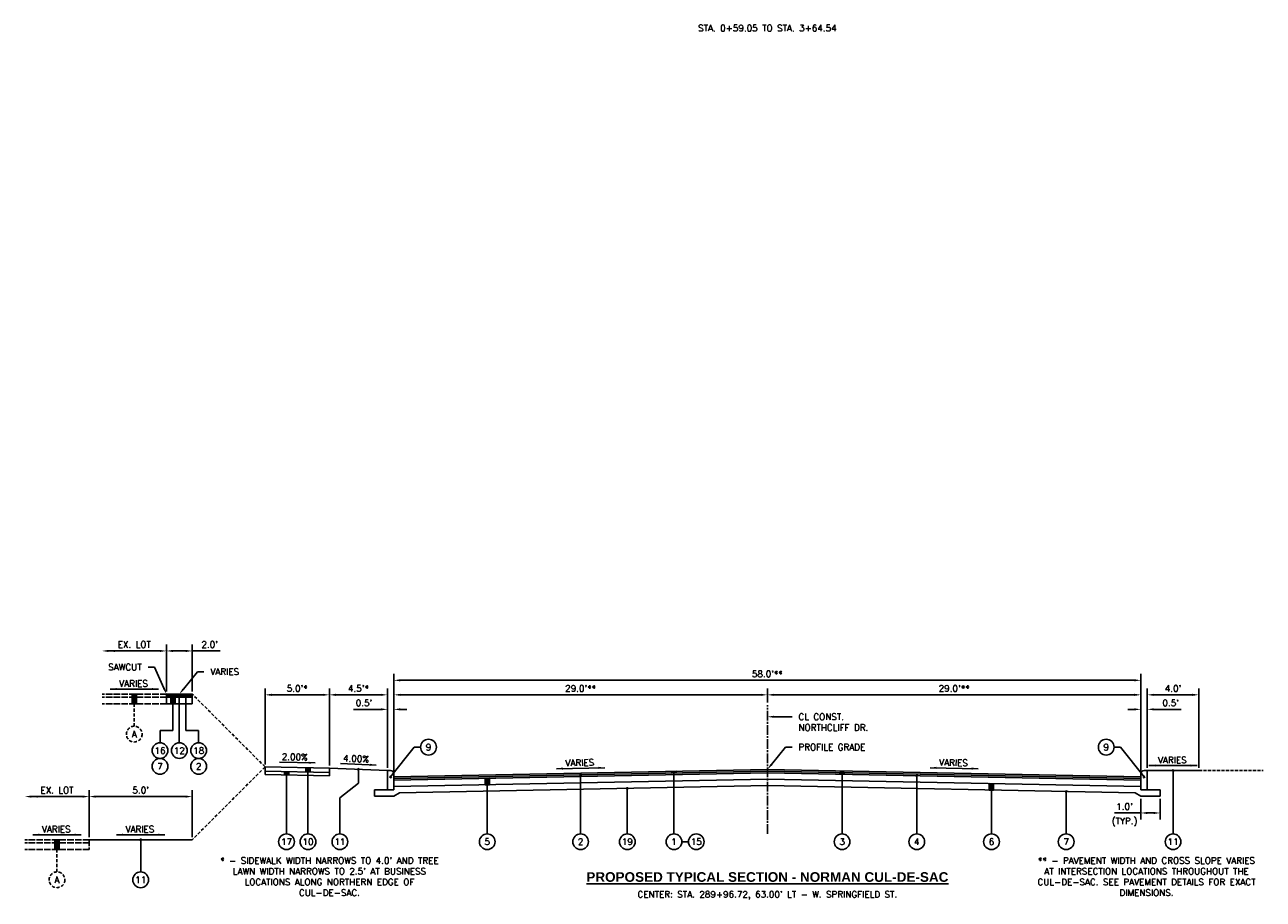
# Model space of a CAD drawing. Extents: x 1490311 to 1490501, y 656428 to 657058.
# Tile 11 of 15: x 1490312 to 1490408, y 656836 to 656904. Entities that reach past the tile are written whole.
import ezdxf
from ezdxf import colors
from ezdxf.entities.mleader import LeaderData, LeaderLine
from ezdxf.enums import TextEntityAlignment as Align
from ezdxf.math import Vec2, Vec3

# ---------------------------------------------------------------- set-up
doc = ezdxf.new("R2010")
doc.units = 0
doc.header["$MEASUREMENT"] = 0
doc.header["$PDMODE"] = 34
doc.header["$PDSIZE"] = 0.004
for name, pattern in [('B', [0.3, 0.25, -0.05]), ('C', [0.6, 0.5, -0.1]), ('E', [1, 0.75, -0.05, 0.15, -0.05]), ('HIDDEN', [0.375, 0.25, -0.125])]:
    doc.linetypes.add(name, pattern=pattern)
for name, color, linetype in [('CENTERLINE', 180, 'E'), ('E-GROUND', 82, 'B'), ('E-PAVEMENT', 27, 'C'), ('P-CURB', 6, 'Continuous'), ('P-GROUND', 3, 'Continuous'), ('P-LABEL', 7, 'Continuous'), ('P-PAVEMENT', 6, 'Continuous'), ('P-WALK', 4, 'Continuous')]:
    doc.layers.add(name, color=color, linetype=linetype)
doc.styles.add('SOLID', font='arialbd.ttf')
doc.styles.get("Standard").update_dxf_attribs({"font": 'simplex.shx'})
doc.dimstyles.new('COEC', dxfattribs={"dimscale": 13.9, "dimtxt": 0.18, "dimasz": 0.18, "dimexe": 0.18, "dimexo": 0.0625, "dimgap": 0.09, "dimtad": 1, "dimzin": 0, "dimdsep": 46, "dimtxsty": 'Standard', "dimcen": 0.09, "dimclrd": 256, "dimclre": 256, "dimclrt": 256, "dimaunit": 1, "dimadec": 4, "dimazin": 0, "dimtfac": 1, "dimtofl": 0, "dimtmove": 0, "dimatfit": 3, "dimfxl": 1, "dimtolj": 1, "dimtzin": 0, "dimlwd": -1, "dimlwe": -1, "dimarcsym": 0})

# ---------------------------------------------------------------- blocks, each defined once
blk = doc.blocks.new('*D446')
at = {"layer": 'Defpoints', "color": 0, "transparency": 16777216}
for p in [(1490340.783, 656851.955), (1490369.783, 656851.155), (1490340.783, 656845.825)]:
    blk.add_point(p, dxfattribs=at)
at = {"layer": 'P-LABEL', "transparency": 16777216}
for p, q in [((1490340.783, 656846.025), (1490340.783, 656852.455)), ((1490369.783, 656851.355), (1490369.783, 656852.455)), ((1490369.283, 656851.955), (1490341.283, 656851.955))]:
    blk.add_line(p, q, dxfattribs=at)
for points in [[(1490341.283, 656852.038), (1490341.283, 656851.871), (1490340.783, 656851.955)], [(1490369.283, 656852.038), (1490369.283, 656851.871), (1490369.783, 656851.955)]]:
    blk.add_solid(points, dxfattribs=at)
at = {"layer": 'P-LABEL', "transparency": 16777216, "insert": (1490355.283, 656852.452), "char_height": 0.5, "attachment_point": 5}
blk.add_mtext("\\A1;29.0'**", dxfattribs=at)
blk = doc.blocks.new('*D447')
at = {"layer": 'Defpoints', "color": 0, "transparency": 16777216}
for p in [(1490398.783, 656851.955), (1490369.783, 656851.155), (1490398.783, 656845.825)]:
    blk.add_point(p, dxfattribs=at)
at = {"layer": 'P-LABEL', "transparency": 16777216}
for p, q in [((1490369.783, 656851.355), (1490369.783, 656852.455)), ((1490398.783, 656846.025), (1490398.783, 656852.455)), ((1490370.283, 656851.955), (1490398.283, 656851.955))]:
    blk.add_line(p, q, dxfattribs=at)
for points in [[(1490370.283, 656852.038), (1490370.283, 656851.871), (1490369.783, 656851.955)], [(1490398.283, 656852.038), (1490398.283, 656851.871), (1490398.783, 656851.955)]]:
    blk.add_solid(points, dxfattribs=at)
at = {"layer": 'P-LABEL', "transparency": 16777216, "insert": (1490384.283, 656852.452), "char_height": 0.5, "attachment_point": 5}
blk.add_mtext("\\A1;29.0'**", dxfattribs=at)
blk = doc.blocks.new('*D448')
at = {"layer": 'Defpoints', "color": 0, "transparency": 16777216}
for p in [(1490398.783, 656853.082), (1490340.783, 656845.825), (1490398.783, 656845.825)]:
    blk.add_point(p, dxfattribs=at)
at = {"layer": 'P-LABEL', "transparency": 16777216}
for p, q in [((1490340.783, 656846.025), (1490340.783, 656853.582)), ((1490398.783, 656846.025), (1490398.783, 656853.582)), ((1490341.283, 656853.082), (1490398.283, 656853.082))]:
    blk.add_line(p, q, dxfattribs=at)
for points in [[(1490341.283, 656853.166), (1490341.283, 656852.999), (1490340.783, 656853.082)], [(1490398.283, 656853.166), (1490398.283, 656852.999), (1490398.783, 656853.082)]]:
    blk.add_solid(points, dxfattribs=at)
at = {"layer": 'P-LABEL', "transparency": 16777216, "insert": (1490369.783, 656853.58), "char_height": 0.5, "attachment_point": 5}
blk.add_mtext("\\A1;58.0'**", dxfattribs=at)
blk = doc.blocks.new('*D449')
at = {"layer": 'Defpoints', "color": 0, "transparency": 16777216}
for p in [(1490335.783, 656851.955), (1490335.783, 656846.255), (1490340.283, 656846.075)]:
    blk.add_point(p, dxfattribs=at)
at = {"layer": 'P-LABEL', "transparency": 16777216}
for p, q in [((1490335.783, 656846.455), (1490335.783, 656852.455)), ((1490340.283, 656846.275), (1490340.283, 656852.455)), ((1490339.783, 656851.955), (1490336.283, 656851.955))]:
    blk.add_line(p, q, dxfattribs=at)
for points in [[(1490336.283, 656852.038), (1490336.283, 656851.871), (1490335.783, 656851.955)], [(1490339.783, 656852.038), (1490339.783, 656851.871), (1490340.283, 656851.955)]]:
    blk.add_solid(points, dxfattribs=at)
at = {"layer": 'P-LABEL', "transparency": 16777216, "insert": (1490338.033, 656852.452), "char_height": 0.5, "attachment_point": 5}
blk.add_mtext("\\A1;4.5'*", dxfattribs=at)
blk = doc.blocks.new('*D450')
at = {"layer": 'Defpoints', "color": 0, "transparency": 16777216}
for p in [(1490330.783, 656851.955), (1490330.783, 656846.355), (1490335.783, 656846.255)]:
    blk.add_point(p, dxfattribs=at)
at = {"layer": 'P-LABEL', "transparency": 16777216}
for p, q in [((1490330.783, 656846.555), (1490330.783, 656852.455)), ((1490335.783, 656846.455), (1490335.783, 656852.455)), ((1490335.283, 656851.955), (1490331.283, 656851.955))]:
    blk.add_line(p, q, dxfattribs=at)
for points in [[(1490331.283, 656852.038), (1490331.283, 656851.871), (1490330.783, 656851.955)], [(1490335.283, 656852.038), (1490335.283, 656851.871), (1490335.783, 656851.955)]]:
    blk.add_solid(points, dxfattribs=at)
at = {"layer": 'P-LABEL', "transparency": 16777216, "insert": (1490333.283, 656852.452), "char_height": 0.5, "attachment_point": 5}
blk.add_mtext("\\A1;5.0'*", dxfattribs=at)
blk = doc.blocks.new('*D451')
at = {"layer": 'Defpoints', "color": 0, "transparency": 16777216}
for p in [(1490340.783, 656850.827), (1490340.283, 656846.075), (1490340.783, 656845.825)]:
    blk.add_point(p, dxfattribs=at)
at = {"layer": 'P-LABEL', "transparency": 16777216}
for p, q in [((1490340.283, 656846.275), (1490340.283, 656851.327)), ((1490340.783, 656846.025), (1490340.783, 656851.327)), ((1490339.783, 656850.827), (1490337.645, 656850.827)), ((1490341.283, 656850.827), (1490341.783, 656850.827))]:
    blk.add_line(p, q, dxfattribs=at)
for points in [[(1490339.783, 656850.91), (1490339.783, 656850.744), (1490340.283, 656850.827)], [(1490341.283, 656850.91), (1490341.283, 656850.744), (1490340.783, 656850.827)]]:
    blk.add_solid(points, dxfattribs=at)
at = {"layer": 'P-LABEL', "transparency": 16777216, "insert": (1490338.464, 656851.324), "char_height": 0.5, "attachment_point": 5}
blk.add_mtext("\\A1;0.5'", dxfattribs=at)
blk = doc.blocks.new('*D452')
at = {"layer": 'Defpoints', "color": 0, "transparency": 16777216}
for p in [(1490325.126, 656855.364), (1490323.126, 656852.012), (1490325.126, 656852.012)]:
    blk.add_point(p, dxfattribs=at)
at = {"layer": 'P-LABEL', "transparency": 16777216}
for p, q in [((1490323.126, 656852.212), (1490323.126, 656855.864)), ((1490323.626, 656855.364), (1490324.626, 656855.364)), ((1490325.126, 656852.212), (1490325.126, 656855.864)), ((1490327.3, 656855.364), (1490325.126, 656855.364))]:
    blk.add_line(p, q, dxfattribs=at)
for points in [[(1490323.626, 656855.447), (1490323.626, 656855.28), (1490323.126, 656855.364)], [(1490324.626, 656855.447), (1490324.626, 656855.28), (1490325.126, 656855.364)]]:
    blk.add_solid(points, dxfattribs=at)
at = {"layer": 'P-LABEL', "transparency": 16777216, "insert": (1490326.481, 656855.861), "char_height": 0.5, "attachment_point": 5}
blk.add_mtext("\\A1;2.0'", dxfattribs=at)
blk = doc.blocks.new('*D453')
at = {"layer": 'Defpoints', "color": 0, "transparency": 16777216}
for p in [(1490317.126, 656844.05), (1490317.126, 656840.698), (1490325.126, 656840.698)]:
    blk.add_point(p, dxfattribs=at)
at = {"layer": 'P-LABEL', "transparency": 16777216}
for p, q in [((1490317.126, 656840.898), (1490317.126, 656844.55)), ((1490324.626, 656844.05), (1490317.626, 656844.05)), ((1490325.126, 656840.898), (1490325.126, 656844.55))]:
    blk.add_line(p, q, dxfattribs=at)
for points in [[(1490317.626, 656844.133), (1490317.626, 656843.967), (1490317.126, 656844.05)], [(1490324.626, 656844.133), (1490324.626, 656843.967), (1490325.126, 656844.05)]]:
    blk.add_solid(points, dxfattribs=at)
at = {"layer": 'P-LABEL', "transparency": 16777216, "insert": (1490321.126, 656844.548), "char_height": 0.5, "attachment_point": 5}
blk.add_mtext("\\A1;5.0'", dxfattribs=at)
blk = doc.blocks.new('*D454')
at = {"layer": 'Defpoints', "color": 0, "transparency": 16777216}
for p in [(1490398.783, 656850.827), (1490398.783, 656845.825), (1490399.283, 656846.075)]:
    blk.add_point(p, dxfattribs=at)
at = {"layer": 'P-LABEL', "transparency": 16777216}
for p, q in [((1490398.783, 656846.025), (1490398.783, 656851.327)), ((1490399.283, 656846.275), (1490399.283, 656851.327)), ((1490398.283, 656850.827), (1490397.783, 656850.827)), ((1490399.783, 656850.827), (1490401.921, 656850.827))]:
    blk.add_line(p, q, dxfattribs=at)
for points in [[(1490398.283, 656850.91), (1490398.283, 656850.744), (1490398.783, 656850.827)], [(1490399.783, 656850.91), (1490399.783, 656850.744), (1490399.283, 656850.827)]]:
    blk.add_solid(points, dxfattribs=at)
at = {"layer": 'P-LABEL', "transparency": 16777216, "insert": (1490401.102, 656851.324), "char_height": 0.5, "attachment_point": 5}
blk.add_mtext("\\A1;0.5'", dxfattribs=at)
blk = doc.blocks.new('*D455')
at = {"layer": 'Defpoints', "color": 0, "transparency": 16777216}
for p in [(1490403.283, 656851.955), (1490399.283, 656846.075), (1490403.283, 656846.075)]:
    blk.add_point(p, dxfattribs=at)
at = {"layer": 'P-LABEL', "transparency": 16777216}
for p, q in [((1490399.283, 656846.275), (1490399.283, 656852.455)), ((1490403.283, 656846.275), (1490403.283, 656852.455)), ((1490399.783, 656851.955), (1490402.783, 656851.955))]:
    blk.add_line(p, q, dxfattribs=at)
for points in [[(1490399.783, 656852.038), (1490399.783, 656851.871), (1490399.283, 656851.955)], [(1490402.783, 656852.038), (1490402.783, 656851.871), (1490403.283, 656851.955)]]:
    blk.add_solid(points, dxfattribs=at)
at = {"layer": 'P-LABEL', "transparency": 16777216, "insert": (1490401.283, 656852.452), "char_height": 0.5, "attachment_point": 5}
blk.add_mtext("\\A1;4.0'", dxfattribs=at)
blk = doc.blocks.new('*D506')
at = {"layer": 'Defpoints', "color": 0, "transparency": 16777216}
for p in [(1490398.783, 656844.075), (1490400.283, 656844.075), (1490398.783, 656842.777)]:
    blk.add_point(p, dxfattribs=at)
at = {"layer": 'P-LABEL', "transparency": 16777216}
for p, q in [((1490398.783, 656843.875), (1490398.783, 656842.277)), ((1490400.283, 656843.875), (1490400.283, 656842.277)), ((1490398.783, 656842.777), (1490396.74, 656842.777)), ((1490399.783, 656842.777), (1490399.283, 656842.777))]:
    blk.add_line(p, q, dxfattribs=at)
for points in [[(1490399.283, 656842.86), (1490399.283, 656842.694), (1490398.783, 656842.777)], [(1490399.783, 656842.86), (1490399.783, 656842.694), (1490400.283, 656842.777)]]:
    blk.add_solid(points, dxfattribs=at)
at = {"layer": 'P-LABEL', "transparency": 16777216, "insert": (1490397.511, 656843.275), "char_height": 0.5, "attachment_point": 5}
blk.add_mtext("\\A1;1.0'", dxfattribs=at)

msp = doc.modelspace()

# ---------------------------------------------------------------- hatches: boundary and pattern name
at = {"layer": 'P-LABEL'}
h = msp.add_hatch(color=256, dxfattribs=at)
h.dxf.hatch_style = 1
h.paths.add_polyline_path([(1490320.459, 656852.012), (1490320.459, 656851.262), (1490320.792, 656851.262), (1490320.792, 656852.012)])
h = msp.add_hatch(color=256, dxfattribs=at)
h.dxf.hatch_style = 1
h.paths.add_polyline_path([(1490323.459, 656851.762), (1490323.793, 656851.762), (1490323.793, 656851.262), (1490323.459, 656851.262)])
h = msp.add_hatch(color=256, dxfattribs=at)
h.dxf.hatch_style = 1
h.paths.add_polyline_path([(1490323.959, 656851.887), (1490324.293, 656851.887), (1490324.293, 656851.762), (1490323.959, 656851.762)])
h = msp.add_hatch(color=256, dxfattribs=at)
h.dxf.hatch_style = 1
h.paths.add_polyline_path([(1490324.459, 656851.887), (1490324.459, 656852.012), (1490324.793, 656852.012), (1490324.793, 656851.887)])
h = msp.add_hatch(color=256, dxfattribs=at)
h.dxf.hatch_style = 1
h.paths.add_polyline_path([(1490332.283, 656845.992), (1490332.616, 656845.985), (1490332.616, 656845.735), (1490332.283, 656845.742)])
h = msp.add_hatch(color=256, dxfattribs=at)
h.dxf.hatch_style = 1
h.paths.add_polyline_path([(1490333.949, 656846.292), (1490334.283, 656846.285), (1490334.283, 656845.952), (1490333.949, 656845.959)])
h = msp.add_hatch(color=256, dxfattribs=at)
h.dxf.hatch_style = 1
edge = h.paths.add_edge_path()
edge.add_arc((1490338.033, 656846.165), 0.055, 0, 360)
h = msp.add_hatch(color=256, dxfattribs=at)
h.dxf.hatch_style = 1
edge = h.paths.add_edge_path()
edge.add_arc((1490340.533, 656845.575), 0.055, 0, 360)
h = msp.add_hatch(color=256, dxfattribs=at)
h.dxf.hatch_style = 1
edge = h.paths.add_edge_path()
edge.add_arc((1490355.283, 656845.74), 0.055, 0, 360)
h = msp.add_hatch(color=256, dxfattribs=at)
h.dxf.hatch_style = 1
h.paths.add_polyline_path([(1490362.366, 656846.007), (1490362.699, 656846.014), (1490362.699, 656845.889), (1490362.366, 656845.882)])
h = msp.add_hatch(color=256, dxfattribs=at)
h.dxf.hatch_style = 1
h.paths.add_polyline_path([(1490375.416, 656845.918), (1490375.749, 656845.911), (1490375.749, 656845.786), (1490375.416, 656845.793)])
h = msp.add_hatch(color=256, dxfattribs=at)
h.dxf.hatch_style = 1
edge = h.paths.add_edge_path()
edge.add_arc((1490381.383, 656845.673), 0.055, 0, 360)
h = msp.add_hatch(color=256, dxfattribs=at)
h.dxf.hatch_style = 1
edge = h.paths.add_edge_path()
edge.add_arc((1490399.033, 656845.575), 0.055, 180, 540, ccw=False)
h = msp.add_hatch(color=256, dxfattribs=at)
h.dxf.hatch_style = 1
edge = h.paths.add_edge_path()
edge.add_arc((1490401.283, 656846.075), 0.055, 0, 360)
h = msp.add_hatch(color=256, dxfattribs=at)
h.dxf.hatch_style = 1
h.paths.add_polyline_path([(1490347.866, 656845.467), (1490348.199, 656845.474), (1490348.199, 656844.974), (1490347.866, 656844.967)])
h = msp.add_hatch(color=256, dxfattribs=at)
h.dxf.hatch_style = 1
edge = h.paths.add_edge_path()
edge.add_arc((1490358.908, 656844.688), 0.055, 0, 360)
h = msp.add_hatch(color=256, dxfattribs=at)
h.dxf.hatch_style = 1
h.paths.add_polyline_path([(1490387.349, 656845.054), (1490387.016, 656845.061), (1490387.016, 656844.561), (1490387.349, 656844.554)])
h = msp.add_hatch(color=256, dxfattribs=at)
h.dxf.hatch_style = 1
edge = h.paths.add_edge_path()
edge.add_arc((1490392.983, 656844.441), 0.055, 0, 360)
h = msp.add_hatch(color=256, dxfattribs=at)
h.dxf.hatch_style = 1
edge = h.paths.add_edge_path()
edge.add_arc((1490321.126, 656840.698), 0.055, 0, 360)
h = msp.add_hatch(color=256, dxfattribs=at)
h.dxf.hatch_style = 1
h.paths.add_polyline_path([(1490314.459, 656840.698), (1490314.459, 656839.948), (1490314.792, 656839.948), (1490314.792, 656840.698)])

# ---------------------------------------------------------------- linework, layer by layer
at = {"layer": 'CENTERLINE', "flags": 128}
msp.add_lwpolyline([(1490369.783, 656841.155), (1490369.783, 656851.155)], dxfattribs=at)
at = {"layer": 'E-GROUND', "flags": 128}
msp.add_lwpolyline([(1490403.283, 656846.075), (1490408.283, 656846.075)], dxfattribs=at)
at = {"layer": 'E-PAVEMENT', "flags": 128}
for points in [[(1490323.126, 656852.012), (1490318.126, 656852.012)], [(1490323.126, 656851.762), (1490318.126, 656851.762)], [(1490323.126, 656851.262), (1490318.126, 656851.262)], [(1490317.126, 656840.698), (1490312.126, 656840.698)], [(1490317.126, 656840.448), (1490312.126, 656840.448)], [(1490317.126, 656839.948), (1490312.126, 656839.948)], [(1490317.126, 656840.698), (1490317.126, 656839.948)]]:
    msp.add_lwpolyline(points, dxfattribs=at)
at = {"layer": 'P-CURB', "flags": 128}
for points in [[(1490340.533, 656846.075), (1490340.283, 656846.075)], [(1490340.283, 656844.575), (1490340.283, 656846.075)], [(1490340.783, 656844.575), (1490340.783, 656845.825)], [(1490398.783, 656844.575), (1490398.783, 656845.825)], [(1490399.033, 656846.075), (1490399.283, 656846.075)], [(1490399.283, 656844.575), (1490399.283, 656846.075)], [(1490340.783, 656844.575), (1490340.283, 656844.575)], [(1490398.783, 656844.575), (1490399.283, 656844.575)]]:
    msp.add_lwpolyline(points, dxfattribs=at)
at = {"layer": 'P-CURB'}
for centre, start, end in [((1490340.533, 656845.825), 0, 90), ((1490399.033, 656845.825), 90, 180)]:
    msp.add_arc(centre, 0.25, start, end, dxfattribs=at)
at = {"layer": 'P-GROUND', "flags": 128}
for points in [[(1490340.283, 656846.075), (1490335.783, 656846.255)], [(1490399.283, 656846.075), (1490403.283, 656846.075)], [(1490325.126, 656840.698), (1490317.126, 656840.698)]]:
    msp.add_lwpolyline(points, dxfattribs=at)
at = {"layer": 'P-LABEL'}
for p, q in [((1490322.626, 656855.364), (1490318.626, 656855.364)), ((1490323.126, 656852.212), (1490323.126, 656855.864)), ((1490316.626, 656844.05), (1490312.626, 656844.05)), ((1490317.126, 656840.898), (1490317.126, 656844.55))]:
    msp.add_line(p, q, dxfattribs=at)
for points in [[(1490318.755, 656852.402), (1490322.497, 656852.402)], [(1490331.894, 656846.723), (1490334.672, 656846.667)], [(1490336.645, 656846.611), (1490339.421, 656846.5)], [(1490353.412, 656846.218), (1490357.153, 656846.293)], [(1490382.412, 656846.293), (1490386.153, 656846.218)], [(1490399.412, 656846.465), (1490403.153, 656846.465)], [(1490312.755, 656841.088), (1490316.497, 656841.088)], [(1490319.255, 656841.088), (1490322.997, 656841.088)]]:
    msp.add_lwpolyline(points, dxfattribs=at)
at = {"layer": 'P-LABEL', "flags": 128}
for points in [[(1490320.459, 656852.012), (1490320.459, 656851.262)], [(1490320.459, 656852.012), (1490320.459, 656851.262), (1490320.792, 656851.262), (1490320.792, 656852.012), (1490320.459, 656852.012)], [(1490320.792, 656852.012), (1490320.792, 656851.262)], [(1490323.459, 656851.262), (1490323.459, 656851.762)], [(1490323.459, 656851.762), (1490323.793, 656851.762), (1490323.793, 656851.262), (1490323.459, 656851.262), (1490323.459, 656851.762)], [(1490323.626, 656849.19), (1490323.626, 656851.762)], [(1490323.793, 656851.262), (1490323.793, 656851.762)], [(1490323.959, 656851.762), (1490323.959, 656851.887)], [(1490323.959, 656851.887), (1490324.293, 656851.887), (1490324.293, 656851.762), (1490323.959, 656851.762), (1490323.959, 656851.887)], [(1490324.126, 656848.235), (1490324.126, 656851.887)], [(1490324.293, 656851.762), (1490324.293, 656851.887)], [(1490324.459, 656851.887), (1490324.459, 656852.012)], [(1490324.459, 656851.887), (1490324.459, 656852.012), (1490324.793, 656852.012), (1490324.793, 656851.887), (1490324.459, 656851.887)], [(1490324.626, 656849.19), (1490324.626, 656852.012)], [(1490324.793, 656851.887), (1490324.793, 656852.012)], [(1490323.626, 656849.19), (1490322.626, 656849.19)], [(1490322.626, 656848.235), (1490322.626, 656849.19)], [(1490324.626, 656849.19), (1490325.626, 656849.19)], [(1490325.626, 656848.235), (1490325.626, 656849.19)], [(1490340.533, 656845.575), (1490342.356, 656847.888)], [(1490342.356, 656847.888), (1490342.862, 656847.888)], [(1490397.21, 656847.888), (1490396.704, 656847.888)], [(1490399.033, 656845.575), (1490397.21, 656847.888)], [(1490332.283, 656845.742), (1490332.283, 656845.992)], [(1490332.449, 656841.155), (1490332.449, 656845.989)], [(1490332.616, 656845.735), (1490332.616, 656845.985)], [(1490333.949, 656845.959), (1490333.949, 656846.292)], [(1490334.116, 656841.155), (1490334.116, 656846.289)], [(1490334.283, 656845.952), (1490334.283, 656846.285)], [(1490338.033, 656846.165), (1490338.033, 656845.102)], [(1490355.283, 656841.155), (1490355.283, 656845.74)], [(1490362.366, 656846.007), (1490362.699, 656846.014), (1490362.699, 656845.889), (1490362.366, 656845.882), (1490362.366, 656846.007)], [(1490362.366, 656845.882), (1490362.366, 656846.007)], [(1490362.533, 656841.155), (1490362.533, 656846.01)], [(1490362.699, 656845.889), (1490362.699, 656846.014)], [(1490375.416, 656845.793), (1490375.416, 656845.918)], [(1490375.416, 656845.918), (1490375.749, 656845.911), (1490375.749, 656845.786), (1490375.416, 656845.793), (1490375.416, 656845.918)], [(1490375.583, 656841.155), (1490375.583, 656845.914)], [(1490375.749, 656845.786), (1490375.749, 656845.911)], [(1490381.383, 656841.155), (1490381.383, 656845.673)], [(1490401.283, 656846.075), (1490401.283, 656841.155)], [(1490336.594, 656843.944), (1490338.033, 656845.102)], [(1490347.866, 656845.467), (1490348.199, 656845.474), (1490348.199, 656844.974), (1490347.866, 656844.967), (1490347.866, 656845.467)], [(1490347.866, 656844.967), (1490347.866, 656845.467)], [(1490348.033, 656841.155), (1490348.033, 656845.47)], [(1490348.199, 656844.974), (1490348.199, 656845.474)], [(1490358.908, 656841.155), (1490358.908, 656844.688)], [(1490387.016, 656844.561), (1490387.016, 656845.061)], [(1490387.349, 656845.054), (1490387.016, 656845.061), (1490387.016, 656844.561), (1490387.349, 656844.554), (1490387.349, 656845.054)], [(1490387.183, 656841.155), (1490387.183, 656845.057)], [(1490387.349, 656844.554), (1490387.349, 656845.054)], [(1490336.594, 656843.944), (1490336.594, 656841.155)], [(1490392.983, 656841.155), (1490392.983, 656844.441)], [(1490314.459, 656840.698), (1490314.459, 656839.948)], [(1490314.459, 656840.698), (1490314.459, 656839.948), (1490314.792, 656839.948), (1490314.792, 656840.698), (1490314.459, 656840.698)], [(1490314.792, 656840.698), (1490314.792, 656839.948)], [(1490321.126, 656840.698), (1490321.126, 656838.198)], [(1490363.144, 656840.544), (1490363.65, 656840.544)]]:
    msp.add_lwpolyline(points, dxfattribs=at)
at = {"layer": 'P-LABEL', "linetype": 'HIDDEN', "flags": 128}
for points in [[(1490320.626, 656852.012), (1490320.626, 656849.512)], [(1490330.783, 656846.355), (1490325.126, 656852.012)], [(1490330.783, 656846.355), (1490325.126, 656840.698)], [(1490314.626, 656840.698), (1490314.626, 656838.198)]]:
    msp.add_lwpolyline(points, dxfattribs=at)
at = {"layer": 'P-LABEL', "linetype": 'HIDDEN'}
for centre in [(1490320.626, 656848.901), (1490314.626, 656837.587)]:
    msp.add_circle(centre, 0.611, dxfattribs=at)
at = {"layer": 'P-LABEL'}
for centre, radius in [((1490343.473, 656847.888), 0.611), ((1490396.092, 656847.888), 0.611), ((1490322.626, 656847.623), 0.611), ((1490324.126, 656847.623), 0.611), ((1490325.626, 656847.623), 0.611), ((1490322.626, 656846.401), 0.611), ((1490325.626, 656846.401), 0.611), ((1490338.033, 656846.165), 0.055), ((1490340.533, 656845.575), 0.055), ((1490355.283, 656845.74), 0.055), ((1490381.383, 656845.673), 0.055), ((1490399.033, 656845.575), 0.055), ((1490401.283, 656846.075), 0.055), ((1490358.908, 656844.688), 0.055), ((1490392.983, 656844.441), 0.055), ((1490321.126, 656840.698), 0.055), ((1490332.449, 656840.544), 0.611), ((1490334.116, 656840.544), 0.611), ((1490336.594, 656840.544), 0.611), ((1490348.033, 656840.544), 0.611), ((1490355.283, 656840.544), 0.611), ((1490358.908, 656840.544), 0.611), ((1490362.533, 656840.544), 0.611), ((1490364.262, 656840.544), 0.611), ((1490375.583, 656840.544), 0.611), ((1490381.383, 656840.544), 0.611), ((1490387.183, 656840.544), 0.611), ((1490392.983, 656840.544), 0.611), ((1490401.283, 656840.544), 0.611), ((1490321.126, 656837.587), 0.611)]:
    msp.add_circle(centre, radius, dxfattribs=at)
for points in [[(1490318.626, 656855.447), (1490318.626, 656855.28), (1490318.126, 656855.364)], [(1490319.126, 656855.447), (1490319.126, 656855.28), (1490318.626, 656855.364)], [(1490322.626, 656855.447), (1490322.626, 656855.28), (1490323.126, 656855.364)], [(1490319.255, 656852.319), (1490318.755, 656852.402), (1490319.255, 656852.485)], [(1490321.997, 656852.319), (1490322.497, 656852.402), (1490321.997, 656852.485)], [(1490334.17, 656846.594), (1490334.672, 656846.667), (1490334.173, 656846.761)], [(1490338.918, 656846.436), (1490339.421, 656846.5), (1490338.925, 656846.603)], [(1490399.912, 656846.382), (1490399.412, 656846.465), (1490399.912, 656846.549)], [(1490402.653, 656846.382), (1490403.153, 656846.465), (1490402.653, 656846.549)], [(1490353.914, 656846.144), (1490353.412, 656846.218), (1490353.911, 656846.311)], [(1490356.655, 656846.199), (1490357.153, 656846.293), (1490356.651, 656846.366)], [(1490382.911, 656846.199), (1490382.412, 656846.293), (1490382.914, 656846.366)], [(1490385.651, 656846.144), (1490386.153, 656846.218), (1490385.655, 656846.311)], [(1490312.626, 656844.133), (1490312.626, 656843.967), (1490312.126, 656844.05)], [(1490313.126, 656844.133), (1490313.126, 656843.967), (1490312.626, 656844.05)], [(1490316.626, 656844.133), (1490316.626, 656843.967), (1490317.126, 656844.05)], [(1490313.255, 656841.005), (1490312.755, 656841.088), (1490313.255, 656841.172)], [(1490315.997, 656841.005), (1490316.497, 656841.088), (1490315.997, 656841.172)], [(1490319.755, 656841.005), (1490319.255, 656841.088), (1490319.755, 656841.172)], [(1490322.497, 656841.005), (1490322.997, 656841.088), (1490322.497, 656841.172)]]:
    msp.add_solid(points, dxfattribs=at)
at = {"layer": 'P-PAVEMENT', "flags": 128}
for points in [[(1490325.126, 656852.012), (1490323.126, 656852.012)], [(1490323.126, 656852.012), (1490323.126, 656851.262)], [(1490325.126, 656851.887), (1490323.126, 656851.887)], [(1490325.126, 656851.762), (1490323.126, 656851.762)], [(1490325.126, 656852.012), (1490325.126, 656851.262)], [(1490325.126, 656851.262), (1490323.126, 656851.262)], [(1490340.783, 656845.575), (1490369.783, 656846.155)], [(1490340.783, 656845.45), (1490369.783, 656846.03)], [(1490340.783, 656845.325), (1490369.783, 656845.905)], [(1490340.783, 656844.825), (1490340.783, 656845.575)], [(1490398.783, 656845.575), (1490369.783, 656846.155)], [(1490398.783, 656845.45), (1490369.783, 656846.03)], [(1490398.783, 656845.325), (1490369.783, 656845.905)], [(1490398.783, 656844.825), (1490398.783, 656845.575)], [(1490340.783, 656844.825), (1490369.783, 656845.405)], [(1490341.231, 656844.334), (1490369.783, 656844.905)], [(1490398.783, 656844.825), (1490369.783, 656845.405)], [(1490398.334, 656844.334), (1490369.783, 656844.905)], [(1490339.283, 656844.575), (1490339.283, 656844.075)], [(1490340.283, 656844.575), (1490339.283, 656844.575)], [(1490340.783, 656844.075), (1490339.283, 656844.075)], [(1490341.231, 656844.334), (1490340.783, 656844.075)], [(1490398.783, 656844.075), (1490398.334, 656844.334)], [(1490400.283, 656844.075), (1490398.783, 656844.075)], [(1490400.283, 656844.575), (1490399.283, 656844.575)], [(1490400.283, 656844.575), (1490400.283, 656844.075)]]:
    msp.add_lwpolyline(points, dxfattribs=at)
at = {"layer": 'P-WALK', "flags": 128}
for points in [[(1490330.783, 656845.772), (1490330.783, 656846.355)], [(1490335.783, 656846.255), (1490330.783, 656846.355)], [(1490335.783, 656845.922), (1490330.783, 656846.022)], [(1490335.783, 656845.672), (1490330.783, 656845.772)], [(1490335.783, 656845.672), (1490335.783, 656846.255)]]:
    msp.add_lwpolyline(points, dxfattribs=at)

# ---------------------------------------------------------------- texts
at = {"layer": 'P-LABEL'}
for s, p in [('STA. 0+59.05 TO STA. 3+64.54', (1490369.783, 656903.743)), ('A', (1490320.626, 656848.901)), ('16', (1490322.626, 656847.623)), ('12', (1490324.126, 656847.623)), ('18', (1490325.626, 656847.623)), ('9', (1490343.473, 656847.888)), ('9', (1490396.092, 656847.888)), ('7', (1490322.626, 656846.401)), ('2', (1490325.626, 656846.401)), ('17', (1490332.449, 656840.544)), ('10', (1490334.116, 656840.544)), ('11', (1490336.594, 656840.544)), ('5', (1490348.033, 656840.544)), ('2', (1490355.283, 656840.544)), ('19', (1490358.908, 656840.544)), ('1', (1490362.533, 656840.544)), ('15', (1490364.262, 656840.544)), ('3', (1490375.583, 656840.544)), ('4', (1490381.383, 656840.544)), ('6', (1490387.183, 656840.544)), ('7', (1490392.983, 656840.544)), ('11', (1490401.283, 656840.544)), ('A', (1490314.626, 656837.587)), ('11', (1490321.126, 656837.587)), ("CENTER: STA. 289+96.72, 63.00' LT - W. SPRINGFIELD ST.", (1490369.783, 656836.457))]:
    msp.add_text(s, height=0.5, dxfattribs=at).set_placement(p, align=Align.MIDDLE_CENTER)
for s, rotation, p in [('VARIES', 360, (1490320.57, 656852.834)), ('2.00%%%', 358.85424, (1490333.086, 656847.132)), ('4.00%%%', 357.70939, (1490337.844, 656846.995)), ('VARIES', 1.14576, (1490355.219, 656846.686)), ('VARIES', 358.85424, (1490384.236, 656846.689)), ('VARIES', 360, (1490401.227, 656846.898)), ('VARIES', 360, (1490314.57, 656841.521)), ('VARIES', 360, (1490321.07, 656841.521))]:
    msp.add_text(s, height=0.5, rotation=rotation, dxfattribs=at).set_placement(p, align=Align.MIDDLE_CENTER)
at = {"layer": 'P-LABEL', "style": 'SOLID'}
msp.add_text('%%UPROPOSED TYPICAL SECTION - NORMAN CUL-DE-SAC', height=0.75, dxfattribs=at).set_placement((1490369.783, 656837.805), align=Align.MIDDLE_CENTER)
at = {"layer": 'P-LABEL', "char_height": 0.5, "attachment_point": 5}
for s, insert in [('\\A1;EX. LOT', (1490320.626, 656855.861)), ('\\A1;EX. LOT', (1490314.626, 656844.548)), ('(TYP.)', (1490397.511, 656842.076))]:
    msp.add_mtext(s, dxfattribs=dict(at, insert=insert))
for s, insert in [("* - SIDEWALK WIDTH NARROWS TO 4.0' AND TREE LAWN WIDTH NARROWS TO 2.5' AT BUSINESS LOCATIONS ALONG NORTHERN EDGE OF CUL-DE-SAC.", (1490335.783, 656837.832)), ('** - PAVEMENT WIDTH AND CROSS SLOPE VARIES AT INTERSECTION LOCATIONS THROUGHOUT THE CUL-DE-SAC. SEE PAVEMENT DETAILS FOR EXACT DIMENSIONS.', (1490399.222, 656837.832))]:
    msp.add_mtext_dynamic_manual_height_columns(s, width=19.00161, gutter_width=2.5, heights=[0], dxfattribs=dict(at, insert=insert))

# ---------------------------------------------------------------- dimensions: what is measured, and where the dimension line sits
at = {"layer": 'P-LABEL'}
for base, p1, p2, text, override, picture, middle in [((1490325.126, 656855.364), (1490323.126, 656852.012), (1490325.126, 656852.012), "2.0'", {"dimscale": 4, "dimtxt": 0.125, "dimasz": 0.125, "dimexe": 0.125, "dimexo": 0.05, "dimgap": 0.05, "dimtmove": 1}, '*D452', (1490326.481, 656855.861)), ((1490340.783, 656850.827), (1490340.283, 656846.075), (1490340.783, 656845.825), "0.5'", {"dimscale": 4, "dimtxt": 0.125, "dimasz": 0.125, "dimexe": 0.125, "dimexo": 0.05, "dimgap": 0.05}, '*D451', (1490338.464, 656850.827))]:
    dim = msp.add_linear_dim(base=base, p1=p1, p2=p2, text=text, dimstyle='COEC', override=override, dxfattribs=at)
    dim.commit()
    dim.dimension.update_dxf_attribs({"geometry": picture, "text_midpoint": middle, "dimtype": 160})
for base, p1, p2, text, override, picture, middle in [((1490398.783, 656853.082), (1490340.783, 656845.825), (1490398.783, 656845.825), "58.0'**", {"dimscale": 4, "dimtxt": 0.125, "dimasz": 0.125, "dimexe": 0.125, "dimexo": 0.05, "dimgap": 0.05}, '*D448', (1490369.783, 656853.58)), ((1490330.783, 656851.955), (1490335.783, 656846.255), (1490330.783, 656846.355), "5.0'*", {"dimscale": 4, "dimtxt": 0.125, "dimasz": 0.125, "dimexe": 0.125, "dimexo": 0.05, "dimgap": 0.05, "dimtmove": 1}, '*D450', (1490333.283, 656852.452)), ((1490335.783, 656851.955), (1490340.283, 656846.075), (1490335.783, 656846.255), "4.5'*", {"dimscale": 4, "dimtxt": 0.125, "dimasz": 0.125, "dimexe": 0.125, "dimexo": 0.05, "dimgap": 0.05}, '*D449', (1490338.033, 656852.452)), ((1490340.783, 656851.955), (1490369.783, 656851.155), (1490340.783, 656845.825), "29.0'**", {"dimscale": 4, "dimtxt": 0.125, "dimasz": 0.125, "dimexe": 0.125, "dimexo": 0.05, "dimgap": 0.05}, '*D446', (1490355.283, 656852.452)), ((1490398.783, 656851.955), (1490369.783, 656851.155), (1490398.783, 656845.825), "29.0'**", {"dimscale": 4, "dimtxt": 0.125, "dimasz": 0.125, "dimexe": 0.125, "dimexo": 0.05, "dimgap": 0.05}, '*D447', (1490384.283, 656852.452)), ((1490403.283, 656851.955), (1490399.283, 656846.075), (1490403.283, 656846.075), "4.0'", {"dimscale": 4, "dimtxt": 0.125, "dimasz": 0.125, "dimexe": 0.125, "dimexo": 0.05, "dimgap": 0.05}, '*D455', (1490401.283, 656852.452)), ((1490317.126, 656844.05), (1490325.126, 656840.698), (1490317.126, 656840.698), "5.0'", {"dimscale": 4, "dimtxt": 0.125, "dimasz": 0.125, "dimexe": 0.125, "dimexo": 0.05, "dimgap": 0.05, "dimtmove": 1}, '*D453', (1490321.126, 656844.548))]:
    dim = msp.add_linear_dim(base=base, p1=p1, p2=p2, text=text, dimstyle='COEC', override=override, dxfattribs=at)
    dim.commit()
    dim.dimension.update_dxf_attribs({"geometry": picture, "text_midpoint": middle})
for base, p1, p2, text, picture, middle in [((1490398.783, 656850.827), (1490399.283, 656846.075), (1490398.783, 656845.825), "0.5'", '*D454', (1490401.102, 656850.827)), ((1490398.783, 656842.777), (1490400.283, 656844.075), (1490398.783, 656844.075), "1.0'", '*D506', (1490397.511, 656842.777))]:
    dim = msp.add_linear_dim(base=base, p1=p1, p2=p2, angle=180, text=text, dimstyle='COEC', override={"dimscale": 4, "dimtxt": 0.125, "dimasz": 0.125, "dimexe": 0.125, "dimexo": 0.05, "dimgap": 0.05}, dxfattribs=at)
    dim.commit()
    dim.dimension.update_dxf_attribs({"geometry": picture, "text_midpoint": middle, "dimtype": 160})

# ---------------------------------------------------------------- leaders
ml = msp.add_multileader_mtext('Standard', dxfattribs=at)
ml.set_content('SAWCUT', color=256)
ml.set_leader_properties(color=256, linetype='ByLayer', lineweight=-1)
ml.build(insert=Vec2(0, 0))
ml.multileader.update_dxf_attribs({"dogleg_length": 0.125, "arrow_head_size": 0.5, "scale": 4})
ctx = ml.context
ctx.base_point, ctx.scale, ctx.char_height, ctx.arrow_head_size, ctx.landing_gap_size, ctx.plane_origin = Vec3(1490317.77, 656854.108), 4, 0.5, 0.5, 0.5, Vec3(1490323.126, 656852.012)
ctx.text_align_type = 2
notes = []
notes.append((ctx, [(0, (1, 1, 0), (1490322.199, 656854.108), (-1, 0), 0.5, [(0, [(1490323.126, 656852.012)], 0, [])])]))
ctx.mtext.insert, ctx.mtext.alignment, ctx.mtext.flow_direction = Vec3(1490321.199, 656854.358), 3, 5
ml = msp.add_multileader_mtext('Standard', dxfattribs=at)
ml.set_content('VARIES', color=256)
ml.set_leader_properties(color=256, linetype='ByLayer', lineweight=-1)
ml.build(insert=Vec2(0, 0))
ml.multileader.update_dxf_attribs({"dogleg_length": 0.125, "arrow_head_size": 0.5, "scale": 4})
ctx = ml.context
ctx.base_point, ctx.scale, ctx.char_height, ctx.arrow_head_size, ctx.landing_gap_size, ctx.plane_origin = Vec3(1490326.04, 656853.748), 4, 0.5, 0.5, 0.5, Vec3(1490324.126, 656852.012)
notes.append((ctx, [(0, (1, 1, 0), (1490325.54, 656853.748), (1, 0), 0.5, [(0, [(1490324.126, 656852.012)], 0, [])])]))
ctx.mtext.insert, ctx.mtext.flow_direction = Vec3(1490326.54, 656853.998), 5
ml = msp.add_multileader_mtext('Standard', dxfattribs=at)
ml.set_content('CL CONST.\\PNORTHCLIFF DR.', color=256)
ml.set_leader_properties(color=256, linetype='ByLayer', lineweight=-1)
ml.build(insert=Vec2(0, 0))
ml.multileader.update_dxf_attribs({"dogleg_length": 0.125, "arrow_head_size": 0.5, "scale": 4})
ctx = ml.context
ctx.base_point, ctx.scale, ctx.char_height, ctx.arrow_head_size, ctx.landing_gap_size, ctx.plane_origin = Vec3(1490371.697, 656850.251), 4, 0.5, 0.5, 0.5, Vec3(1490369.783, 656850.251)
notes.append((ctx, [(0, (1, 1, 0), (1490371.197, 656850.251), (1, 0), 0.5, [(0, [(1490369.783, 656850.251)], 0, [])])]))
ctx.mtext.insert, ctx.mtext.flow_direction = Vec3(1490372.197, 656850.501), 5
ml = msp.add_multileader_mtext('Standard', dxfattribs=at)
ml.set_content('PROFILE GRADE', color=256)
ml.set_leader_properties(color=256, linetype='ByLayer', lineweight=-1)
ml.build(insert=Vec2(0, 0))
ml.multileader.update_dxf_attribs({"dogleg_length": 0.125, "arrow_head_size": 0.5, "scale": 4})
ctx = ml.context
ctx.base_point, ctx.scale, ctx.char_height, ctx.arrow_head_size, ctx.landing_gap_size, ctx.plane_origin = Vec3(1490371.697, 656847.892), 4, 0.5, 0.5, 0.5, Vec3(1490369.783, 656846.155)
notes.append((ctx, [(0, (1, 1, 0), (1490371.197, 656847.892), (1, 0), 0.5, [(0, [(1490369.783, 656846.155)], 0, [])])]))
ctx.mtext.insert, ctx.mtext.flow_direction = Vec3(1490372.197, 656848.142), 5
for ctx, leaders in notes:
    for number, flags, end, landing, length, lines in leaders:
        leader = LeaderData()
        leader.index, (leader.has_last_leader_line, leader.has_dogleg_vector, leader.attachment_direction) = number, flags
        leader.last_leader_point, leader.dogleg_vector, leader.dogleg_length = Vec3(end), Vec3(landing), length
        for number, points, colour, breaks in lines:
            line = LeaderLine()
            line.index, line.vertices, line.color, line.breaks = number, Vec3.list(points), colors.encode_raw_color(colour), breaks
            leader.lines.append(line)
        ctx.leaders.append(leader)

doc.saveas('drawing.dxf')
